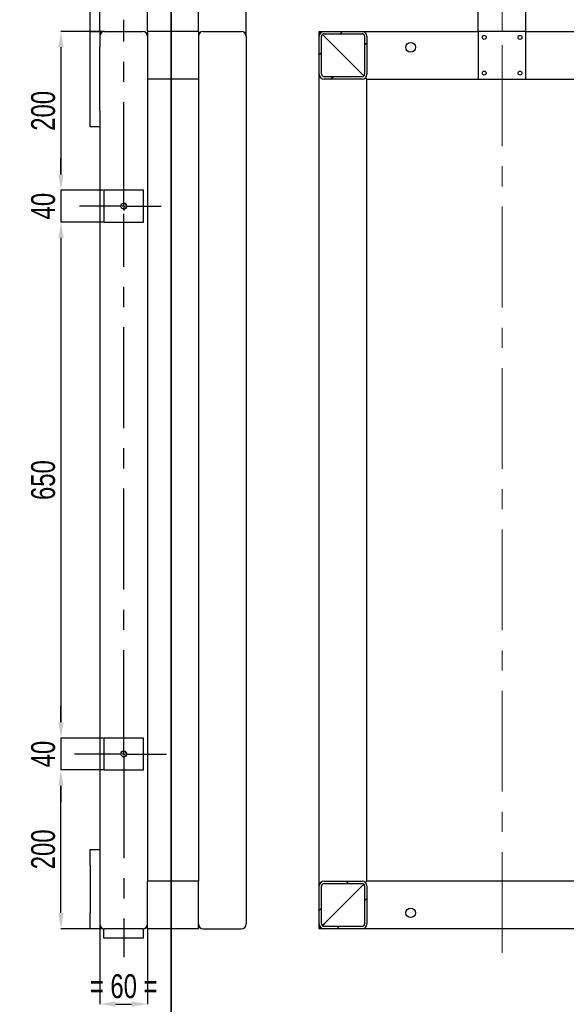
# Model space of a CAD drawing. Header units: millimetres. Extents: x 5 to 415, y 5 to 345.
# Tile 5 of 11: x 114 to 182, y 104 to 228. Entities that reach past the tile are written whole.
import ezdxf

# ---------------------------------------------------------------- set-up
doc = ezdxf.new("R2010")
doc.units = ezdxf.units.MM
doc.header["$PDSIZE"] = -1
doc.linetypes.add('CENTERX2', pattern=[20.32, 12.7, -2.54, 2.54, -2.54])
for name, color, linetype in [('COTES', 1, 'Continuous'), ('TRAIT-FINS', 9, 'Continuous'), ('TRAIT-MIXTES', 3, 'CENTERX2')]:
    doc.layers.add(name, color=color, linetype=linetype)
doc.layers.add('TRAIT-FORT', color=4, linetype='Continuous', lineweight=25)
doc.styles.add('SLDTEXTSTYLE0', font='TXT', dxfattribs={"width": 0.75})
doc.dimstyles.new('SLDDIMSTYLE0', dxfattribs={"dimtxt": 3, "dimasz": 2, "dimexe": 0, "dimexo": 0.0625, "dimgap": 0.75, "dimtad": 1, "dimdec": 0, "dimlfac": 10, "dimrnd": 1e-09, "dimzin": 12, "dimdsep": 46, "dimtxsty": 'SLDTEXTSTYLE0', "dimsah": 1, "dimcen": 0.09, "dimadec": 0, "dimazin": 3, "dimtfac": 1, "dimtdec": 0, "dimtofl": 0, "dimtmove": 0, "dimatfit": 3, "dimfxl": 1, "dimfrac": 2, "dimtolj": 1, "dimtzin": 12, "dimarcsym": 0})
doc.dimstyles.new('SLDDIMSTYLE1', dxfattribs={"dimtxt": 3, "dimasz": 2, "dimexe": 0, "dimexo": 0.0625, "dimgap": 0.75, "dimtad": 1, "dimdec": 0, "dimlfac": 10, "dimrnd": 1e-09, "dimzin": 12, "dimdsep": 46, "dimtxsty": 'SLDTEXTSTYLE0', "dimsah": 1, "dimcen": 0.09, "dimadec": 0, "dimazin": 3, "dimtfac": 1, "dimtdec": 0, "dimtmove": 0, "dimatfit": 0, "dimfxl": 1, "dimfrac": 2, "dimtolj": 1, "dimtzin": 12, "dimarcsym": 0})
pattern_1 = [(45, (0, 0), (-13.4704, 13.4704), []), (45, (4.49, 2e-323), (-13.4704, 13.4704), []), (45, (8.98, 4e-323), (-13.4704, 13.4704), []), (45, (13.47, 6e-323), (-13.4704, 13.4704), [])]

# ---------------------------------------------------------------- blocks, each defined once
blk = doc.blocks.new('_D_9')
at = {"layer": 'COTES', "color": 0, "lineweight": -2, "transparency": 16777216}
for p, q in [((122.52, 224.17), (122.52, 243.34)), ((124.52, 243.34), (140.12, 243.34)), ((142.12, 225.57), (142.12, 243.34))]:
    blk.add_line(p, q, dxfattribs=at)
at = {"layer": 'COTES', "color": 0, "transparency": 16777216}
for points in [[(124.52, 243.67), (124.52, 243), (122.52, 243.34)], [(140.12, 243.67), (140.12, 243), (142.12, 243.34)]]:
    blk.add_solid(points, dxfattribs=at)
at = {"layer": 'Defpoints', "color": 0, "transparency": 16777216}
for p in [(142.12, 243.34), (142.12, 225.51), (122.52, 224.11)]:
    blk.add_point(p, dxfattribs=at)
at = {"layer": 'COTES', "color": 0, "transparency": 16777216, "insert": (132.32, 247.09), "char_height": 3, "attachment_point": 2, "style": 'SLDTEXTSTYLE0'}
blk.add_mtext('\\A1;196', dxfattribs=at)
blk = doc.blocks.new('_D_10')
at = {"layer": 'COTES', "color": 0, "lineweight": -2, "transparency": 16777216}
for p, q in [((136.12, 226.17), (136.12, 236.39)), ((138.12, 236.39), (140.12, 236.39)), ((142.12, 225.57), (142.12, 236.39))]:
    blk.add_line(p, q, dxfattribs=at)
at = {"layer": 'COTES', "color": 0, "transparency": 16777216}
for points in [[(138.12, 236.72), (138.12, 236.06), (136.12, 236.39)], [(140.12, 236.72), (140.12, 236.06), (142.12, 236.39)]]:
    blk.add_solid(points, dxfattribs=at)
at = {"layer": 'Defpoints', "color": 0, "transparency": 16777216}
for p in [(142.12, 236.39), (136.12, 226.11), (142.12, 225.51)]:
    blk.add_point(p, dxfattribs=at)
at = {"layer": 'COTES', "color": 0, "transparency": 16777216, "insert": (139.12, 240.14), "char_height": 3, "attachment_point": 2, "style": 'SLDTEXTSTYLE0'}
blk.add_mtext('\\A1;60', dxfattribs=at)
blk = doc.blocks.new('_D_11')
at = {"layer": 'COTES', "color": 0, "lineweight": -2, "transparency": 16777216}
for p, q in [((129.72, 226.17), (129.72, 236.39)), ((134.12, 236.39), (131.72, 236.39)), ((136.12, 226.17), (136.12, 236.39))]:
    blk.add_line(p, q, dxfattribs=at)
at = {"layer": 'COTES', "color": 0, "transparency": 16777216}
for points in [[(131.72, 236.72), (131.72, 236.06), (129.72, 236.39)], [(134.12, 236.72), (134.12, 236.06), (136.12, 236.39)]]:
    blk.add_solid(points, dxfattribs=at)
at = {"layer": 'Defpoints', "color": 0, "transparency": 16777216}
for p in [(129.72, 236.39), (129.72, 226.11), (136.12, 226.11)]:
    blk.add_point(p, dxfattribs=at)
at = {"layer": 'COTES', "color": 0, "transparency": 16777216, "insert": (132.92, 240.14), "char_height": 3, "attachment_point": 2, "style": 'SLDTEXTSTYLE0'}
blk.add_mtext('\\A1;64', dxfattribs=at)
blk = doc.blocks.new('_D_12')
at = {"layer": 'COTES', "color": 0, "lineweight": -2, "transparency": 16777216}
for p, q in [((123.72, 226.17), (123.72, 236.39)), ((127.72, 236.39), (125.72, 236.39)), ((129.72, 226.17), (129.72, 236.39))]:
    blk.add_line(p, q, dxfattribs=at)
at = {"layer": 'COTES', "color": 0, "transparency": 16777216}
for points in [[(125.72, 236.72), (125.72, 236.06), (123.72, 236.39)], [(127.72, 236.72), (127.72, 236.06), (129.72, 236.39)]]:
    blk.add_solid(points, dxfattribs=at)
at = {"layer": 'Defpoints', "color": 0, "transparency": 16777216}
for p in [(123.72, 236.39), (123.72, 226.11), (129.72, 226.11)]:
    blk.add_point(p, dxfattribs=at)
at = {"layer": 'COTES', "color": 0, "transparency": 16777216, "insert": (126.72, 240.14), "char_height": 3, "attachment_point": 2, "style": 'SLDTEXTSTYLE0'}
blk.add_mtext('\\A1;60', dxfattribs=at)
blk = doc.blocks.new('_D_13')
at = {"layer": 'COTES', "color": 0, "lineweight": -2, "transparency": 16777216}
for p, q in [((120.52, 236.39), (113.66, 236.39)), ((122.52, 226.17), (122.52, 236.39)), ((123.72, 236.39), (122.52, 236.39)), ((123.72, 226.17), (123.72, 236.39)), ((125.72, 236.39), (127.72, 236.39))]:
    blk.add_line(p, q, dxfattribs=at)
at = {"layer": 'COTES', "color": 0, "transparency": 16777216}
for points in [[(120.52, 236.72), (120.52, 236.06), (122.52, 236.39)], [(125.72, 236.72), (125.72, 236.06), (123.72, 236.39)]]:
    blk.add_solid(points, dxfattribs=at)
at = {"layer": 'Defpoints', "color": 0, "transparency": 16777216}
for p in [(123.72, 236.39), (122.52, 226.11), (123.72, 226.11)]:
    blk.add_point(p, dxfattribs=at)
at = {"layer": 'COTES', "color": 0, "transparency": 16777216, "insert": (115.91, 240.14), "char_height": 3, "attachment_point": 2, "style": 'SLDTEXTSTYLE0'}
blk.add_mtext('\\A1;12', dxfattribs=at)
blk = doc.blocks.new('_D_14')
at = {"layer": 'COTES', "color": 0, "lineweight": -2, "transparency": 16777216}
for p, q in [((118.83, 208.11), (118.83, 210.11)), ((124.16, 206.11), (118.83, 206.11)), ((118.83, 206.11), (118.83, 202.11)), ((124.16, 202.11), (118.83, 202.11)), ((118.83, 200.11), (118.83, 198.11))]:
    blk.add_line(p, q, dxfattribs=at)
at = {"layer": 'COTES', "color": 0, "transparency": 16777216}
for points in [[(118.5, 208.11), (119.16, 208.11), (118.83, 206.11)], [(118.5, 200.11), (119.16, 200.11), (118.83, 202.11)]]:
    blk.add_solid(points, dxfattribs=at)
at = {"layer": 'Defpoints', "color": 0, "transparency": 16777216}
for p in [(124.22, 206.11), (118.83, 202.11), (124.22, 202.11)]:
    blk.add_point(p, dxfattribs=at)
at = {"layer": 'COTES', "color": 0, "transparency": 16777216, "insert": (115.08, 204.11), "char_height": 3, "attachment_point": 2, "rotation": 90, "style": 'SLDTEXTSTYLE0'}
blk.add_mtext('\\A1;40', dxfattribs=at)
blk = doc.blocks.new('_D_15')
at = {"layer": 'COTES', "color": 0, "lineweight": -2, "transparency": 16777216}
for p, q in [((124.26, 226.11), (118.83, 226.11)), ((118.83, 224.11), (118.83, 208.11)), ((124.16, 206.11), (118.83, 206.11))]:
    blk.add_line(p, q, dxfattribs=at)
at = {"layer": 'COTES', "color": 0, "transparency": 16777216}
for points in [[(118.5, 224.11), (119.16, 224.11), (118.83, 226.11)], [(118.5, 208.11), (119.16, 208.11), (118.83, 206.11)]]:
    blk.add_solid(points, dxfattribs=at)
at = {"layer": 'Defpoints', "color": 0, "transparency": 16777216}
for p in [(124.32, 226.11), (118.83, 206.11), (124.22, 206.11)]:
    blk.add_point(p, dxfattribs=at)
at = {"layer": 'COTES', "color": 0, "transparency": 16777216, "insert": (115.08, 216.11), "char_height": 3, "attachment_point": 2, "rotation": 90, "style": 'SLDTEXTSTYLE0'}
blk.add_mtext('\\A1;200', dxfattribs=at)
blk = doc.blocks.new('_D_16')
at = {"layer": 'COTES', "color": 0, "lineweight": -2, "transparency": 16777216}
for p, q in [((124.16, 202.11), (118.83, 202.11)), ((118.83, 200.11), (118.83, 139.11)), ((124.16, 137.11), (118.83, 137.11))]:
    blk.add_line(p, q, dxfattribs=at)
at = {"layer": 'COTES', "color": 0, "transparency": 16777216}
for points in [[(118.5, 200.11), (119.16, 200.11), (118.83, 202.11)], [(118.5, 139.11), (119.16, 139.11), (118.83, 137.11)]]:
    blk.add_solid(points, dxfattribs=at)
at = {"layer": 'Defpoints', "color": 0, "transparency": 16777216}
for p in [(124.22, 202.11), (118.83, 137.11), (124.22, 137.11)]:
    blk.add_point(p, dxfattribs=at)
at = {"layer": 'COTES', "color": 0, "transparency": 16777216, "insert": (115.08, 169.61), "char_height": 3, "attachment_point": 2, "rotation": 90, "style": 'SLDTEXTSTYLE0'}
blk.add_mtext('\\A1;650', dxfattribs=at)
blk = doc.blocks.new('_D_17')
at = {"layer": 'COTES', "color": 0, "lineweight": -2, "transparency": 16777216}
for p, q in [((118.83, 139.11), (118.83, 141.11)), ((124.16, 137.11), (118.83, 137.11)), ((118.83, 137.11), (118.83, 133.11)), ((124.16, 133.11), (118.83, 133.11)), ((118.83, 131.11), (118.83, 129.11))]:
    blk.add_line(p, q, dxfattribs=at)
at = {"layer": 'COTES', "color": 0, "transparency": 16777216}
for points in [[(118.5, 139.11), (119.16, 139.11), (118.83, 137.11)], [(118.5, 131.11), (119.16, 131.11), (118.83, 133.11)]]:
    blk.add_solid(points, dxfattribs=at)
at = {"layer": 'Defpoints', "color": 0, "transparency": 16777216}
for p in [(124.22, 137.11), (118.83, 133.11), (124.22, 133.11)]:
    blk.add_point(p, dxfattribs=at)
at = {"layer": 'COTES', "color": 0, "transparency": 16777216, "insert": (115.08, 135.11), "char_height": 3, "attachment_point": 2, "rotation": 90, "style": 'SLDTEXTSTYLE0'}
blk.add_mtext('\\A1;40', dxfattribs=at)
blk = doc.blocks.new('_D_18')
at = {"layer": 'COTES', "color": 0, "lineweight": -2, "transparency": 16777216}
for p, q in [((124.16, 133.11), (118.83, 133.11)), ((118.83, 115.11), (118.83, 131.11)), ((124.16, 113.11), (118.83, 113.11))]:
    blk.add_line(p, q, dxfattribs=at)
at = {"layer": 'COTES', "color": 0, "transparency": 16777216}
for points in [[(118.5, 131.11), (119.16, 131.11), (118.83, 133.11)], [(118.5, 115.11), (119.16, 115.11), (118.83, 113.11)]]:
    blk.add_solid(points, dxfattribs=at)
at = {"layer": 'Defpoints', "color": 0, "transparency": 16777216}
for p in [(118.83, 133.11), (124.22, 133.11), (124.22, 113.11)]:
    blk.add_point(p, dxfattribs=at)
at = {"layer": 'COTES', "color": 0, "transparency": 16777216, "insert": (115.08, 123.11), "char_height": 3, "attachment_point": 2, "rotation": 90, "style": 'SLDTEXTSTYLE0'}
blk.add_mtext('\\A1;200', dxfattribs=at)
blk = doc.blocks.new('_D_19')
at = {"layer": 'COTES', "color": 0, "lineweight": -2, "transparency": 16777216}
for p, q in [((123.72, 113.05), (123.72, 103.63)), ((129.72, 113.05), (129.72, 103.63)), ((125.72, 103.63), (127.72, 103.63))]:
    blk.add_line(p, q, dxfattribs=at)
at = {"layer": 'COTES', "color": 0, "transparency": 16777216}
for points in [[(125.72, 103.97), (125.72, 103.3), (123.72, 103.63)], [(127.72, 103.97), (127.72, 103.3), (129.72, 103.63)]]:
    blk.add_solid(points, dxfattribs=at)
at = {"layer": 'Defpoints', "color": 0, "transparency": 16777216}
for p in [(123.72, 113.11), (129.72, 113.11), (129.72, 103.63)]:
    blk.add_point(p, dxfattribs=at)
at = {"layer": 'COTES', "color": 0, "transparency": 16777216, "insert": (126.72, 107.38), "char_height": 3, "attachment_point": 2, "style": 'SLDTEXTSTYLE0'}
blk.add_mtext('\\A1;= 60 =', dxfattribs=at)
blk = doc.blocks.new('SW_CENTERMARKSYMBOL_4')
at = {"layer": 'TRAIT-MIXTES', "color": 0}
for p, q in [((0, 0.4), (0, 68.05)), ((-0.4, 0), (-6.17, 0)), ((0, 0), (-0.2, 0)), ((0, 0), (0, 0.2)), ((0, 0), (0, -0.2)), ((0, 0), (0.2, 0)), ((0.4, 0), (5.38, 0)), ((0, -0.4), (0, -25.58))]:
    blk.add_line(p, q, dxfattribs=at)
blk = doc.blocks.new('SW_CENTERMARKSYMBOL_5')
at = {"layer": 'TRAIT-MIXTES', "color": 0}
for p, q in [((0, 0.4), (0, 23.45)), ((-0.4, 0), (-5.57, 0)), ((0, 0), (-0.2, 0)), ((0, 0), (0, 0.2)), ((0, 0), (0, -0.2)), ((0, 0), (0.2, 0)), ((0.4, 0), (4.73, 0)), ((0, -0.4), (0, -0.54))]:
    blk.add_line(p, q, dxfattribs=at)
blk = doc.blocks.new('_D_61')
at = {"layer": 'COTES', "color": 0, "lineweight": -2, "transparency": 16777216}
for p, q in [((171.33, 226.17), (171.33, 236.6)), ((175.33, 236.6), (173.33, 236.6)), ((177.33, 226.17), (177.33, 236.6))]:
    blk.add_line(p, q, dxfattribs=at)
at = {"layer": 'COTES', "color": 0, "transparency": 16777216}
for points in [[(173.33, 236.93), (173.33, 236.27), (171.33, 236.6)], [(175.33, 236.93), (175.33, 236.27), (177.33, 236.6)]]:
    blk.add_solid(points, dxfattribs=at)
at = {"layer": 'Defpoints', "color": 0, "transparency": 16777216}
for p in [(171.33, 236.6), (171.33, 226.11), (177.33, 226.11)]:
    blk.add_point(p, dxfattribs=at)
at = {"layer": 'COTES', "color": 0, "transparency": 16777216, "insert": (174.33, 240.35), "char_height": 3, "attachment_point": 2, "style": 'SLDTEXTSTYLE0'}
blk.add_mtext('\\A1;=60=', dxfattribs=at)

msp = doc.modelspace()

# ---------------------------------------------------------------- hatches: boundary and pattern name
at = {"layer": 'TRAIT-FINS'}
h = msp.add_hatch(dxfattribs=at)
h.set_pattern_fill('DIN 201 ACIER ET FONTE', color=256, style=0, pattern_type=2)
h.set_pattern_definition(pattern_1)
edge = h.paths.add_edge_path(flags=0)
edge.add_arc((151.926, 225.511), 0.6, 90, 180)
edge.add_line((151.326, 225.511), (151.326, 220.711))
edge.add_arc((151.926, 220.711), 0.6, 180, 270)
edge.add_line((151.926, 220.111), (156.726, 220.111))
edge.add_arc((156.726, 220.711), 0.6, 270, 360)
edge.add_line((157.326, 220.711), (157.326, 225.511))
edge.add_arc((156.726, 225.511), 0.6, 0, 90)
edge.add_line((156.726, 226.111), (151.926, 226.111))
edge = h.paths.add_edge_path(flags=0)
edge.add_line((151.626, 220.711), (151.626, 225.511))
edge.add_arc((151.926, 225.511), 0.3, 90, 180, ccw=False)
edge.add_line((151.926, 225.811), (156.726, 225.811))
edge.add_arc((156.726, 225.511), 0.3, 0, 90, ccw=False)
edge.add_line((157.026, 225.511), (157.026, 220.711))
edge.add_arc((156.726, 220.711), 0.3, 270, 360, ccw=False)
edge.add_line((156.726, 220.411), (151.926, 220.411))
edge.add_arc((151.926, 220.711), 0.3, 180, 270, ccw=False)
h = msp.add_hatch(dxfattribs=at)
h.set_pattern_fill('DIN 201 ACIER ET FONTE', color=256, style=0, pattern_type=2)
h.set_pattern_definition(pattern_1)
edge = h.paths.add_edge_path(flags=0)
edge.add_arc((151.926, 113.711), 0.6, 180, 270)
edge.add_line((151.926, 113.111), (156.726, 113.111))
edge.add_arc((156.726, 113.711), 0.6, 270, 360)
edge.add_line((157.326, 113.711), (157.326, 118.511))
edge.add_arc((156.726, 118.511), 0.6, 0, 90)
edge.add_line((156.726, 119.111), (151.926, 119.111))
edge.add_arc((151.926, 118.511), 0.6, 90, 180)
edge.add_line((151.326, 118.511), (151.326, 113.711))
edge = h.paths.add_edge_path(flags=0)
edge.add_line((156.726, 113.411), (151.926, 113.411))
edge.add_arc((151.926, 113.711), 0.3, 180, 270, ccw=False)
edge.add_line((151.626, 113.711), (151.626, 118.511))
edge.add_arc((151.926, 118.511), 0.3, 90, 180, ccw=False)
edge.add_line((151.926, 118.811), (156.726, 118.811))
edge.add_arc((156.726, 118.511), 0.3, 0, 90, ccw=False)
edge.add_line((157.026, 118.511), (157.026, 113.711))
edge.add_arc((156.726, 113.711), 0.3, 270, 360, ccw=False)

# ---------------------------------------------------------------- linework, layer by layer
at = {"lineweight": 35}
msp.add_line((132.709, 231.705), (132.709, 98.207), dxfattribs=at)
at = {"layer": 'TRAIT-FINS', "lineweight": 18}
for centre in [(126.72, 204.111), (126.72, 135.111)]:
    msp.add_arc(centre, 0.4, 255, 195, dxfattribs=at)
at = {"layer": 'TRAIT-FORT', "lineweight": 25}
for p, q in [((122.52, 226.111), (123.72, 226.111)), ((122.52, 224.111), (122.52, 226.111)), ((123.72, 226.111), (123.72, 224.111)), ((124.32, 226.111), (129.12, 226.111)), ((136.12, 226.111), (129.72, 226.111)), ((129.72, 226.111), (129.72, 225.511)), ((136.12, 226.111), (136.12, 225.511)), ((136.72, 226.111), (141.52, 226.111)), ((151.326, 225.511), (151.326, 226.111)), ((151.326, 226.111), (151.502, 225.935)), ((151.326, 226.111), (151.926, 226.111)), ((151.502, 225.935), (151.326, 226.111)), ((151.714, 225.723), (151.926, 225.511)), ((151.926, 225.511), (151.714, 225.723)), ((151.926, 226.111), (156.726, 226.111)), ((151.926, 225.811), (156.726, 225.811)), ((156.726, 226.111), (171.326, 226.111)), ((171.326, 226.111), (171.326, 220.111)), ((177.326, 226.111), (171.326, 226.111)), ((177.326, 220.111), (177.326, 226.111)), ((177.326, 226.111), (191.926, 226.111)), ((129.72, 225.511), (129.72, 220.711)), ((136.12, 225.511), (136.12, 220.711)), ((142.12, 225.511), (142.12, 113.711)), ((151.326, 220.711), (151.326, 225.511)), ((151.626, 220.711), (151.626, 225.511)), ((151.926, 225.511), (156.726, 220.711)), ((157.026, 225.511), (157.026, 220.711)), ((157.326, 225.511), (157.326, 220.711)), ((122.52, 216.111), (122.52, 224.111)), ((123.72, 216.111), (123.72, 224.111)), ((129.72, 220.711), (129.72, 220.111)), ((136.12, 220.711), (136.12, 220.111)), ((151.326, 118.511), (151.326, 220.711)), ((156.726, 220.711), (156.938, 220.499)), ((156.938, 220.499), (156.726, 220.711)), ((129.72, 220.111), (129.72, 119.111)), ((136.12, 220.111), (129.72, 220.111)), ((136.12, 220.111), (136.12, 119.111)), ((156.726, 220.411), (151.926, 220.411)), ((156.726, 220.111), (151.926, 220.111)), ((157.15, 220.287), (157.326, 220.111)), ((157.326, 220.111), (157.15, 220.287)), ((157.326, 119.111), (157.326, 220.111)), ((157.326, 220.111), (171.326, 220.111)), ((171.326, 220.111), (177.326, 220.111)), ((177.326, 220.111), (191.326, 220.111)), ((122.52, 214.111), (122.52, 216.111)), ((123.72, 216.111), (123.72, 214.683)), ((123.72, 214.683), (123.72, 122.539)), ((123.72, 214.111), (122.52, 214.111)), ((129.22, 206.111), (124.22, 206.111)), ((124.22, 206.111), (124.22, 202.111)), ((129.22, 202.111), (129.22, 206.111)), ((124.22, 202.111), (129.22, 202.111)), ((124.22, 137.111), (124.22, 133.111)), ((129.22, 137.111), (124.22, 137.111)), ((129.22, 133.111), (129.22, 137.111)), ((124.22, 133.111), (129.22, 133.111)), ((122.52, 123.111), (123.72, 123.111)), ((122.52, 121.111), (122.52, 123.111)), ((123.72, 122.539), (123.72, 121.111)), ((122.52, 121.111), (122.52, 115.111)), ((123.72, 121.111), (123.72, 115.111)), ((136.12, 119.111), (129.72, 119.111)), ((129.72, 118.511), (129.72, 119.111)), ((136.12, 118.511), (136.12, 119.111)), ((151.926, 119.111), (156.726, 119.111)), ((157.15, 118.935), (157.326, 119.111)), ((157.326, 119.111), (157.15, 118.935)), ((191.326, 119.111), (157.326, 119.111)), ((129.72, 113.711), (129.72, 118.511)), ((136.12, 113.711), (136.12, 118.511)), ((151.326, 113.711), (151.326, 118.511)), ((151.626, 113.711), (151.626, 118.511)), ((151.926, 118.811), (156.726, 118.811)), ((151.926, 113.711), (156.726, 118.511)), ((156.726, 118.511), (156.938, 118.723)), ((156.938, 118.723), (156.726, 118.511)), ((157.026, 118.511), (157.026, 113.711)), ((157.326, 118.511), (157.326, 113.711)), ((122.52, 113.111), (122.52, 115.111)), ((123.72, 115.111), (123.72, 113.111)), ((123.72, 113.111), (122.52, 113.111)), ((124.22, 111.911), (124.22, 113.111)), ((129.12, 113.111), (124.32, 113.111)), ((129.22, 111.911), (129.22, 113.111)), ((129.72, 113.111), (129.72, 113.711)), ((136.12, 113.111), (129.72, 113.111)), ((136.12, 113.111), (136.12, 113.711)), ((136.72, 113.111), (141.52, 113.111)), ((151.326, 113.111), (151.326, 113.711)), ((151.326, 113.111), (151.502, 113.287)), ((151.502, 113.287), (151.326, 113.111)), ((151.926, 113.111), (151.326, 113.111)), ((151.714, 113.499), (151.926, 113.711)), ((151.926, 113.711), (151.714, 113.499)), ((156.726, 113.411), (151.926, 113.411)), ((156.726, 113.111), (151.926, 113.111)), ((191.926, 113.111), (156.726, 113.111)), ((129.22, 111.911), (124.22, 111.911))]:
    msp.add_line(p, q, dxfattribs=at)
for centre, radius in [((162.826, 224.111), 0.6), ((172.076, 225.361), 0.25), ((176.576, 225.361), 0.25), ((172.076, 220.861), 0.25), ((176.576, 220.861), 0.25), ((126.72, 204.111), 0.34), ((126.72, 135.111), 0.34), ((162.826, 115.111), 0.6)]:
    msp.add_circle(centre, radius, dxfattribs=at)
for centre, radius, start, end in [((124.32, 225.511), 0.6, 90, 180), ((129.12, 225.511), 0.6, 0, 90), ((136.72, 225.511), 0.6, 90, 180), ((141.52, 225.511), 0.6, 0, 90), ((151.926, 225.511), 0.6, 90, 180), ((151.926, 225.511), 0.3, 90, 180), ((156.726, 225.511), 0.6, 0, 90), ((156.726, 225.511), 0.3, 0, 90), ((151.926, 220.711), 0.6, 180, 270), ((151.926, 220.711), 0.3, 180, 270), ((156.726, 220.711), 0.6, 270, 0), ((156.726, 220.711), 0.3, 270, 0), ((151.926, 118.511), 0.6, 90, 180), ((156.726, 118.511), 0.6, 0, 90), ((151.926, 118.511), 0.3, 90, 180), ((156.726, 118.511), 0.3, 0, 90), ((124.32, 113.711), 0.6, 180, 270), ((129.12, 113.711), 0.6, 270, 0), ((136.72, 113.711), 0.6, 180, 270), ((141.52, 113.711), 0.6, 270, 0), ((151.926, 113.711), 0.6, 180, 270), ((151.926, 113.711), 0.3, 180, 270), ((156.726, 113.711), 0.6, 270, 0), ((156.726, 113.711), 0.3, 270, 0)]:
    msp.add_arc(centre, radius, start, end, dxfattribs=at)
at = {"layer": 'TRAIT-MIXTES', "lineweight": 18}
for p, q in [((174.326, 226.111), (174.326, 233.587)), ((174.326, 110.064), (174.326, 226.111))]:
    msp.add_line(p, q, dxfattribs=at)

# ---------------------------------------------------------------- block references
at = {"layer": 'TRAIT-MIXTES'}
for name, p in [('SW_CENTERMARKSYMBOL_5', (126.72, 204.111)), ('SW_CENTERMARKSYMBOL_4', (126.72, 135.111))]:
    msp.add_blockref(name, p, dxfattribs=at)

# ---------------------------------------------------------------- dimensions: what is measured, and where the dimension line sits
at = {"layer": 'COTES'}
for base, p1, p2, dimstyle, picture, middle in [((142.12, 243.336), (122.52, 224.111), (142.12, 225.511), 'SLDDIMSTYLE0', '_D_9', (132.32, 243.336)), ((123.72, 236.388), (122.52, 226.111), (123.72, 226.111), 'SLDDIMSTYLE1', '_D_13', (115.914, 236.388)), ((123.72, 236.388), (129.72, 226.111), (123.72, 226.111), 'SLDDIMSTYLE0', '_D_12', (126.72, 236.388)), ((129.72, 236.388), (136.12, 226.111), (129.72, 226.111), 'SLDDIMSTYLE0', '_D_11', (132.92, 236.388)), ((142.12, 236.388), (136.12, 226.111), (142.12, 225.511), 'SLDDIMSTYLE0', '_D_10', (139.12, 236.388))]:
    dim = msp.add_linear_dim(base=base, p1=p1, p2=p2, dimstyle=dimstyle, dxfattribs=at)
    dim.commit()
    dim.dimension.update_dxf_attribs({"geometry": picture, "text_midpoint": middle, "dimtype": 160})
for base, p1, p2, text, picture, middle in [((171.326, 236.6), (177.326, 226.111), (171.326, 226.111), '=<>=', '_D_61', (174.326, 236.6)), ((129.72, 103.632), (123.72, 113.111), (129.72, 113.111), '= <> =', '_D_19', (126.72, 103.632))]:
    dim = msp.add_linear_dim(base=base, p1=p1, p2=p2, text=text, dimstyle='SLDDIMSTYLE1', dxfattribs=at)
    dim.commit()
    dim.dimension.update_dxf_attribs({"geometry": picture, "text_midpoint": middle, "dimtype": 160})
for base, p1, p2, dimstyle, picture, middle in [((118.83, 206.111), (124.32, 226.111), (124.22, 206.111), 'SLDDIMSTYLE0', '_D_15', (118.83, 216.111)), ((118.83, 202.111), (124.22, 206.111), (124.22, 202.111), 'SLDDIMSTYLE1', '_D_14', (118.83, 204.111)), ((118.83, 137.111), (124.22, 202.111), (124.22, 137.111), 'SLDDIMSTYLE0', '_D_16', (118.83, 169.611)), ((118.83, 133.111), (124.22, 137.111), (124.22, 133.111), 'SLDDIMSTYLE1', '_D_17', (118.83, 135.111)), ((118.83, 133.111), (124.22, 113.111), (124.22, 133.111), 'SLDDIMSTYLE0', '_D_18', (118.83, 123.111))]:
    dim = msp.add_linear_dim(base=base, p1=p1, p2=p2, angle=90, dimstyle=dimstyle, dxfattribs=at)
    dim.commit()
    dim.dimension.update_dxf_attribs({"geometry": picture, "text_midpoint": middle, "dimtype": 160})

doc.saveas('drawing.dxf')
